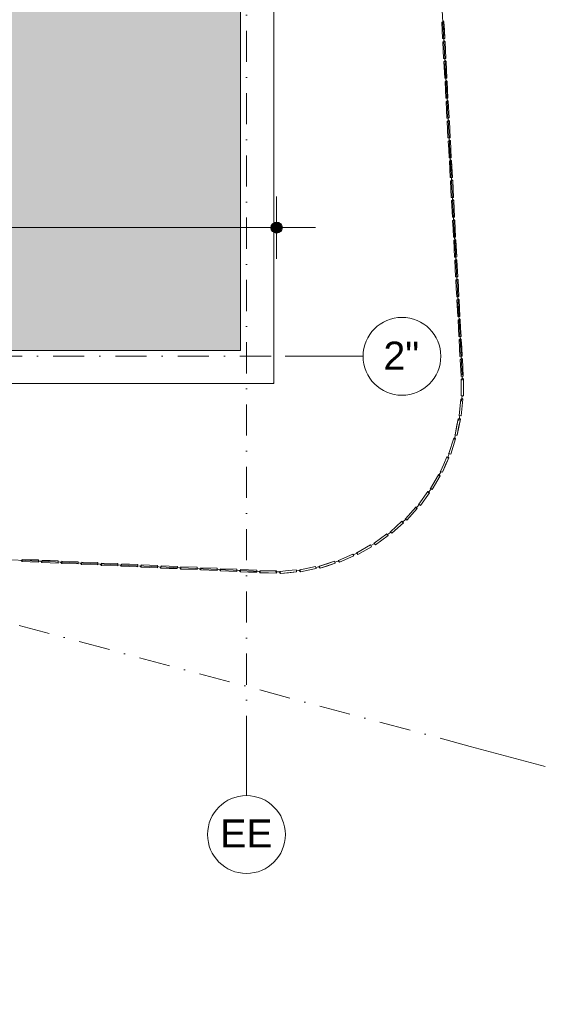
# Model space of a CAD drawing. Header units: millimetres. Extents: x -2530 to 151695, y -8763 to 71774.
# Tile 144 of 217: x 140585 to 147341, y -4538 to 8111. Entities that reach past the tile are written whole.
import ezdxf

# ---------------------------------------------------------------- set-up
doc = ezdxf.new("R2010")
doc.units = ezdxf.units.MM
doc.linetypes.add('RR_Level', pattern=[800, 400, -200, 0, -200])
for name, color, linetype, lineweight in [('A-____-____-DIMS', 211, 'Continuous', 9), ('A-____-____-DIMS-200', 211, 'Continuous', 9), ('A-FLOR-____-OTLN', 192, 'Continuous', 18), ('A-ROOF-____-PATT', 132, 'Continuous', 18), ('A-WALL-____-OTLN', 113, 'Continuous', 18), ('S-GRID-____-IDEN', 1, 'Continuous', 13), ('S-GRID-____-OTLN', 1, 'Continuous', 9)]:
    doc.layers.add(name, color=color, linetype=linetype, lineweight=lineweight)
doc.styles.add('Arial', font='arial.ttf', dxfattribs={"height": 360})
doc.styles.add('Arial_3', font='arial.ttf', dxfattribs={"height": 500})
doc.dimstyles.new('2_5mm_totaalmaatvoering', dxfattribs={"dimscale": 304.8, "dimtxt": 1.673654, "dimasz": 1.83727, "dimexe": 1.312336, "dimexo": 0.0625, "dimgap": 0.164042, "dimtad": 1, "dimdec": 0, "dimlfac": 304.8, "dimzin": 0, "dimdsep": 46, "dimtxsty": 'Arial_3', "dimblk1": 'DOTSMALL', "dimblk2": 'DOTSMALL', "dimsah": 1, "dimcen": 0.09, "dimdle": 1.64042, "dimazin": 0, "dimtfac": 1, "dimtdec": 4, "dimtix": 1, "dimtmove": 0, "dimatfit": 3, "dimfxl": 0.004306, "dimfxlon": 1, "dimtvp": 1, "dimtfill": 1, "dimtolj": 1, "dimtzin": 0, "dimlwd": 13, "dimlwe": 13, "dimarcsym": 2})

# ---------------------------------------------------------------- blocks, each defined once
blk = doc.blocks.new('027_Gilde - ATC_FacadeModel_rvt-1-plot_V1 Copy 1')
at = {"layer": 'A-ROOF-____-PATT', "lineweight": 9}
h = blk.add_hatch(dxfattribs=at)
h.set_pattern_fill('FP_1', color=8, style=0, pattern_type=2)
h.set_pattern_definition([(0, (0, 0), (812.8, 203.2), [67.056, -542.544, 67.056, -542.544, -3251.2]), (0, (0, 0), (812.8, 203.2), [-1219.2, 67.056, -1152.144, 67.056, -542.544, -1422.4]), (0, (0, 0), (812.8, 203.2), [-3048, 67.056, -339.344, 67.056, -948.944]), (120, (304.8, 101.6), (-582.37636, 602.30545), [67.056, -542.544, 67.056, -542.544, -3251.2]), (120, (304.8, 101.6), (-582.37636, 602.30545), [-1219.2, 67.056, -1152.144, 67.056, -542.544, -1422.4]), (120, (304.8, 101.6), (-582.37636, 602.30545), [-3048, 67.056, -339.344, 67.056, -948.944]), (240, (406.4, 508), (-230.42364, -805.50545), [67.056, -542.544, 67.056, -542.544, -3251.2]), (240, (406.4, 508), (-230.42364, -805.50545), [-1219.2, 67.056, -1152.144, 67.056, -542.544, -1422.4]), (240, (406.4, 508), (-230.42364, -805.50545), [-3048, 67.056, -339.344, 67.056, -948.944])])
h.paths.add_polyline_path([(51010, -4538), (65123, -4538), (69734, 12362), (77301, 12362), (109160, 3862), (143425, 3862), (143425, 19116), (143373, 19102), (143380, 19073), (143187, 19022), (143179, 19050), (143091, 19027), (143099, 18998), (142944, 18956), (142936, 18985), (142813, 18952), (142821, 18923), (142666, 18882), (142658, 18911), (142521, 18874), (142528, 18845), (142374, 18804), (142366, 18832), (142215, 18792), (142223, 18763), (142068, 18722), (142060, 18750), (141876, 18701), (141884, 18672), (141768, 18641), (141760, 18670), (141543, 18612), (141551, 18583), (141435, 18552), (141427, 18580), (141193, 18518), (141200, 18489), (141085, 18458), (141077, 18486), (139169, 17975), (139169, 9725), (139163, 9594), (139146, 9464), (139118, 9337), (139079, 9212), (139029, 9091), (138968, 8975), (138898, 8864), (138818, 8761), (138730, 8664), (138633, 8576), (138530, 8496), (138419, 8426), (138303, 8365), (138182, 8315), (138057, 8276), (137930, 8248), (137800, 8231), (137669, 8225), (110234, 8225), (110113, 8231), (109974, 8250), (109856, 8276), (107383, 8937), (106401, 9196), (106267, 9160), (91617, 13084), (77250, 16861), (31941, 16861), (31941, 16959), (31906, 16925), (31876, 16925), (31876, 17126), (31904, 17152), (31904, 17168), (31834, 17102), (31804, 17102), (31804, 17212), (24866, 17212), (24866, -4538), (48119, -4538)])
h.paths.add_polyline_path([(59682, -357), (30491, -357), (30360, -350), (30230, -332), (30102, -302), (29977, -260), (29856, -207), (29741, -143), (29633, -69), (29531, 15), (29438, 108), (29354, 210), (29280, 318), (29216, 433), (29163, 554), (29121, 678), (29091, 807), (29073, 937), (29066, 1068), (29066, 11587), (29073, 11718), (29091, 11849), (29121, 11977), (29163, 12102), (29216, 12222), (29280, 12337), (29354, 12446), (29438, 12547), (29531, 12640), (29633, 12724), (29743, 12799), (29856, 12862), (29977, 12916), (30102, 12957), (30230, 12988), (30360, 13006), (30491, 13012), (63692, 13012), (63823, 13006), (63952, 12988), (64080, 12958), (64204, 12917), (64324, 12864), (64441, 12799), (64547, 12727), (64648, 12644), (64740, 12552), (64825, 12452), (64899, 12344), (64964, 12230), (65017, 12111), (65060, 11987), (65091, 11860), (65110, 11731), (65117, 11600), (65109, 11446), (65095, 11339), (65067, 11212), (62197, 693), (62147, 546), (62103, 445), (62040, 329), (61966, 218), (61882, 116), (61788, 21), (61687, -64), (61578, -140), (61462, -205), (61341, -259), (61215, -301), (61086, -332), (60955, -350), (60822, -357)])
h.paths.add_polyline_path([(106423, 7998), (106123, 8007), (106131, 8306), (106431, 8298), (106427, 8140)])
h.paths.add_polyline_path([(105839, 8061), (105550, 8140), (105628, 8429), (105918, 8350), (105860, 8140)])
h.paths.add_polyline_path([(106724, 8061), (106645, 8350), (106935, 8429), (107014, 8140), (106821, 8087)])
h.paths.add_polyline_path([(107303, 8219), (107224, 8508), (107514, 8587), (107593, 8298)])
h.paths.add_polyline_path([(105260, 8219), (104971, 8298), (105050, 8587), (105339, 8508), (105282, 8298)])
h.paths.add_polyline_path([(104681, 8377), (104392, 8456), (104471, 8745), (104760, 8666), (104703, 8456)])
h.paths.add_polyline_path([(104102, 8535), (103813, 8614), (103892, 8903), (104181, 8824), (104124, 8614)])
h.paths.add_polyline_path([(103524, 8693), (103234, 8772), (103313, 9061), (103603, 8982), (103530, 8715)])
h.paths.add_polyline_path([(102945, 8851), (102655, 8930), (102734, 9219), (103024, 9140), (102959, 8903)])
h.paths.add_polyline_path([(102366, 9009), (102076, 9087), (102155, 9377), (102445, 9298), (102402, 9140)])
h.paths.add_polyline_path([(101787, 9166), (101498, 9245), (101577, 9535), (101866, 9456), (101809, 9245)])
h.paths.add_polyline_path([(101208, 9324), (100919, 9403), (100998, 9693), (101287, 9614), (101244, 9456)])
h.paths.add_polyline_path([(100629, 9482), (100340, 9561), (100419, 9851), (100708, 9772), (100661, 9600)])
h.paths.add_polyline_path([(100051, 9640), (99761, 9719), (99840, 10009), (100130, 9930), (100078, 9742)])
h.paths.add_polyline_path([(99472, 9798), (99182, 9877), (99261, 10167), (99551, 10088), (99475, 9811)])
h.paths.add_polyline_path([(98893, 9956), (98603, 10035), (98682, 10325), (98972, 10246), (98914, 10035)])
h.paths.add_polyline_path([(98314, 10114), (98025, 10193), (98104, 10483), (98393, 10404), (98336, 10193)])
h.paths.add_polyline_path([(97735, 10272), (97446, 10351), (97525, 10640), (97814, 10562), (97750, 10325)])
h.paths.add_polyline_path([(97156, 10430), (96867, 10509), (96946, 10798), (97235, 10719)])
h.paths.add_polyline_path([(96578, 10588), (96288, 10667), (96367, 10956), (96657, 10877), (96621, 10746)])
h.paths.add_polyline_path([(95999, 10746), (95709, 10825), (95788, 11114), (96078, 11035), (96020, 10825)])
h.paths.add_polyline_path([(95420, 10904), (95130, 10983), (95209, 11272), (95499, 11193), (95441, 10983)])
h.paths.add_polyline_path([(94841, 11062), (94552, 11141), (94631, 11430), (94920, 11351), (94863, 11141)])
h.paths.add_polyline_path([(94262, 11220), (93973, 11299), (94052, 11588), (94341, 11509), (94327, 11457)])
h.paths.add_polyline_path([(93683, 11378), (93394, 11457), (93473, 11746), (93762, 11667), (93705, 11457)])
h.paths.add_polyline_path([(93105, 11536), (92815, 11615), (92894, 11904), (93183, 11825), (93126, 11615)])
h.paths.add_polyline_path([(92526, 11694), (92236, 11773), (92315, 12062), (92605, 11983), (92547, 11773)])
h.paths.add_polyline_path([(91947, 11852), (91657, 11931), (91736, 12220), (92026, 12141), (91968, 11931)])
h.paths.add_polyline_path([(91368, 12010), (91079, 12088), (91158, 12378), (91447, 12299), (91390, 12088)])
h.paths.add_polyline_path([(90789, 12167), (90500, 12246), (90579, 12536), (90868, 12457), (90825, 12299)])
h.paths.add_polyline_path([(90210, 12325), (89921, 12404), (90000, 12694), (90289, 12615), (90220, 12362)])
h.paths.add_polyline_path([(89631, 12483), (89342, 12562), (89421, 12852), (89710, 12773), (89675, 12641)])
h.paths.add_polyline_path([(89053, 12641), (88763, 12720), (88842, 13010), (89132, 12931), (89074, 12720)])
h.paths.add_polyline_path([(88474, 12799), (88184, 12878), (88263, 13168), (88553, 13089)])
h.paths.add_polyline_path([(87895, 12957), (87606, 13036), (87685, 13326), (87974, 13247)])
h.paths.add_polyline_path([(87316, 13115), (87027, 13194), (87106, 13484), (87395, 13405), (87340, 13202)])
h.paths.add_polyline_path([(86737, 13273), (86448, 13352), (86527, 13641), (86816, 13563)])
h.paths.add_polyline_path([(86158, 13431), (85869, 13510), (85948, 13799), (86237, 13720)])
h.paths.add_polyline_path([(85580, 13589), (85290, 13668), (85369, 13957), (85659, 13878), (85601, 13668)])
h.paths.add_polyline_path([(85001, 13747), (84711, 13826), (84790, 14115), (85080, 14036), (85022, 13826)])
h.paths.add_polyline_path([(84422, 13905), (84133, 13984), (84212, 14273), (84501, 14194), (84442, 13979)])
h.paths.add_polyline_path([(83843, 14063), (83554, 14142), (83633, 14431), (83922, 14352)])
h.paths.add_polyline_path([(83264, 14221), (82975, 14300), (83054, 14589), (83343, 14510)])
h.paths.add_polyline_path([(82685, 14379), (82396, 14458), (82475, 14747), (82764, 14668)])
h.paths.add_polyline_path([(82107, 14537), (81817, 14616), (81896, 14905), (82186, 14826)])
h.paths.add_polyline_path([(81528, 14695), (81238, 14774), (81317, 15063), (81607, 14984), (81544, 14755)])
h.paths.add_polyline_path([(80949, 14853), (80660, 14932), (80738, 15221), (81028, 15142)])
h.paths.add_polyline_path([(80370, 15010), (80081, 15089), (80160, 15379), (80449, 15300)])
h.paths.add_polyline_path([(79791, 15168), (79502, 15247), (79581, 15537), (79870, 15458)])
h.paths.add_polyline_path([(79212, 15326), (78923, 15405), (79002, 15695), (79291, 15616), (79256, 15484)])
h.paths.add_polyline_path([(78634, 15484), (78344, 15563), (78423, 15853), (78713, 15774), (78647, 15532)])
h.paths.add_polyline_path([(78054, 15641), (77765, 15724), (77846, 16010), (78134, 15932), (78077, 15724)])
h.paths.add_polyline_path([(77572, 15786), (77291, 15786), (77291, 16086), (77572, 16086), (77572, 16010)])
h.paths.add_polyline_path([(53891, 15786), (53891, 16086), (54191, 16086), (54191, 15786), (53901, 15786)])
h.paths.add_polyline_path([(52091, 15786), (52091, 16086), (52391, 16086), (52391, 15786)])
h.paths.add_polyline_path([(53591, 15786), (53291, 15786), (53291, 16086), (53591, 16086)])
h.paths.add_polyline_path([(52991, 15786), (52691, 15786), (52691, 16086), (52991, 16086)])
h.paths.add_polyline_path([(48119, 15786), (47891, 15786), (47891, 16086), (48191, 16086), (48191, 15786)])
h.paths.add_polyline_path([(48491, 15786), (48491, 16086), (48791, 16086), (48791, 15786)])
h.paths.add_polyline_path([(49091, 15786), (49091, 16086), (49391, 16086), (49391, 15786)])
h.paths.add_polyline_path([(49691, 15786), (49691, 16086), (49991, 16086), (49991, 15786)])
h.paths.add_polyline_path([(50291, 15786), (50291, 16086), (50591, 16086), (50591, 15786)])
h.paths.add_polyline_path([(50891, 15786), (50891, 16086), (51191, 16086), (51191, 15786)])
h.paths.add_polyline_path([(51491, 15786), (51491, 16086), (51791, 16086), (51791, 15786)])
h.paths.add_polyline_path([(59591, 15786), (59291, 15786), (59291, 16086), (59591, 16086)])
h.paths.add_polyline_path([(55091, 15786), (55091, 16086), (55391, 16086), (55391, 15786)])
h.paths.add_polyline_path([(58991, 15786), (58691, 15786), (58691, 16086), (58991, 16086)])
h.paths.add_polyline_path([(54491, 15786), (54491, 16086), (54791, 16086), (54791, 15786)])
h.paths.add_polyline_path([(75514, 15786), (75491, 15786), (75491, 16086), (75791, 16086), (75791, 15786)])
h.paths.add_polyline_path([(55691, 15786), (55691, 16086), (55991, 16086), (55991, 15786)])
h.paths.add_polyline_path([(58391, 15786), (58091, 15786), (58091, 16086), (58391, 16086)])
h.paths.add_polyline_path([(56291, 15786), (56291, 16086), (56591, 16086), (56591, 15786)])
h.paths.add_polyline_path([(56891, 15786), (56891, 16086), (57191, 16086), (57191, 15786)])
h.paths.add_polyline_path([(57491, 15786), (57491, 16086), (57791, 16086), (57791, 15786)])
h.paths.add_polyline_path([(44891, 15786), (44891, 16086), (45191, 16086), (45191, 15786)])
h.paths.add_polyline_path([(45491, 15786), (45491, 16086), (45791, 16086), (45791, 15786)])
h.paths.add_polyline_path([(46091, 15786), (46091, 16086), (46391, 16086), (46391, 15786)])
h.paths.add_polyline_path([(43391, 15786), (43091, 15786), (43091, 16086), (43391, 16086)])
h.paths.add_polyline_path([(42791, 15786), (42491, 15786), (42491, 16086), (42791, 16086)])
h.paths.add_polyline_path([(59891, 15786), (59891, 16086), (60191, 16086), (60191, 15786)])
h.paths.add_polyline_path([(44591, 15786), (44291, 15786), (44291, 16086), (44591, 16086)])
h.paths.add_polyline_path([(61091, 15786), (61091, 16086), (61391, 16086), (61391, 15786)])
h.paths.add_polyline_path([(61691, 15786), (61691, 16086), (61991, 16086), (61991, 15786)])
h.paths.add_polyline_path([(62291, 15786), (62291, 16086), (62591, 16086), (62591, 15786), (62573, 15786)])
h.paths.add_polyline_path([(60791, 15786), (60491, 15786), (60491, 16086), (60791, 16086)])
h.paths.add_polyline_path([(43991, 15786), (43691, 15786), (43691, 16086), (43991, 16086)])
h.paths.add_polyline_path([(76091, 15786), (76091, 16086), (76391, 16086), (76391, 15786)])
h.paths.add_polyline_path([(47591, 15786), (47291, 15786), (47291, 16086), (47591, 16086)])
h.paths.add_polyline_path([(46991, 15786), (46691, 15786), (46691, 16086), (46991, 16086)])
h.paths.add_polyline_path([(76691, 15786), (76691, 16086), (76991, 16086), (76991, 15786)])
h.paths.add_polyline_path([(73691, 15786), (73691, 16086), (73991, 16086), (73991, 15786), (73698, 15786)])
h.paths.add_polyline_path([(74291, 15786), (74291, 16086), (74591, 16086), (74591, 15786)])
h.paths.add_polyline_path([(74891, 15786), (74891, 16086), (75191, 16086), (75191, 15786)])
h.paths.add_polyline_path([(71291, 15786), (71291, 16086), (71591, 16086), (71591, 15786)])
h.paths.add_polyline_path([(71891, 15786), (71891, 16086), (72191, 16086), (72191, 15786)])
h.paths.add_polyline_path([(72491, 15786), (72491, 16086), (72791, 16086), (72791, 15786)])
h.paths.add_polyline_path([(73091, 15786), (73091, 16086), (73391, 16086), (73391, 15786)])
h.paths.add_polyline_path([(63491, 15786), (63491, 16086), (63791, 16086), (63791, 15786)])
h.paths.add_polyline_path([(65891, 15786), (65891, 16086), (66191, 16086), (66191, 15786)])
h.paths.add_polyline_path([(40991, 15786), (40691, 15786), (40691, 16086), (40991, 16086), (40991, 15804)])
h.paths.add_polyline_path([(65591, 15786), (65291, 15786), (65291, 16086), (65591, 16086)])
h.paths.add_polyline_path([(70991, 15786), (70691, 15786), (70691, 16086), (70991, 16086)])
h.paths.add_polyline_path([(36791, 15786), (36491, 15786), (36491, 16086), (36791, 16086)])
h.paths.add_polyline_path([(40391, 15786), (40091, 15786), (40091, 16086), (40391, 16086), (40391, 15837)])
h.paths.add_polyline_path([(39791, 15786), (39491, 15786), (39491, 16086), (39791, 16086), (39791, 15909)])
h.paths.add_polyline_path([(39191, 15786), (38891, 15786), (38891, 16086), (39191, 16086), (39191, 15982)])
h.paths.add_polyline_path([(38591, 15786), (38291, 15786), (38291, 16086), (38591, 16086), (38591, 16055)])
h.paths.add_polyline_path([(37991, 15786), (37691, 15786), (37691, 16086), (37991, 16086)])
h.paths.add_polyline_path([(37391, 15786), (37091, 15786), (37091, 16086), (37391, 16086)])
h.paths.add_polyline_path([(42191, 15786), (41891, 15786), (41891, 16086), (42191, 16086)])
h.paths.add_polyline_path([(41591, 15786), (41291, 15786), (41291, 16086), (41591, 16086)])
h.paths.add_polyline_path([(70391, 15786), (70091, 15786), (70091, 16086), (70391, 16086)])
h.paths.add_polyline_path([(69791, 15786), (69491, 15786), (69491, 16086), (69791, 16086)])
h.paths.add_polyline_path([(69191, 15786), (68891, 15786), (68891, 16086), (69191, 16086)])
h.paths.add_polyline_path([(68591, 15786), (68291, 15786), (68291, 16086), (68591, 16086)])
h.paths.add_polyline_path([(67991, 15786), (67691, 15786), (67691, 16086), (67991, 16086)])
h.paths.add_polyline_path([(62891, 15786), (62891, 16086), (63191, 16086), (63191, 15786)])
h.paths.add_polyline_path([(64091, 15786), (64091, 16086), (64391, 16086), (64391, 15786)])
h.paths.add_polyline_path([(64691, 15786), (64691, 16086), (64991, 16086), (64991, 15786)])
h.paths.add_polyline_path([(67391, 15786), (67091, 15786), (67091, 16086), (67391, 16086)])
h.paths.add_polyline_path([(66791, 15786), (66491, 15786), (66491, 16086), (66791, 16086)])
h.paths.add_polyline_path([(36191, 15786), (35891, 15786), (35891, 16086), (36191, 16086)])
h.paths.add_polyline_path([(34091, 15786), (34091, 16086), (34391, 16086), (34391, 15786)])
h.paths.add_polyline_path([(35591, 15786), (35291, 15786), (35291, 16086), (35591, 16086)])
h.paths.add_polyline_path([(33191, 15786), (32891, 15786), (32891, 16086), (33191, 16086)])
h.paths.add_polyline_path([(32591, 15786), (32291, 15786), (32291, 16086), (32591, 16086)])
h.paths.add_polyline_path([(34991, 15786), (34691, 15786), (34691, 16086), (34991, 16086)])
h.paths.add_polyline_path([(33491, 15786), (33491, 16086), (33791, 16086), (33791, 15786)])
h.paths.add_polyline_path([(39191, 16386), (38891, 16386), (38891, 16686), (39191, 16686)])
h.paths.add_polyline_path([(139429, 16982), (139351, 17271), (139640, 17350), (139719, 17061)])
h.paths.add_polyline_path([(140008, 17140), (139929, 17429), (140219, 17508), (140298, 17219), (140219, 17197)])
h.paths.add_polyline_path([(140587, 17298), (140508, 17587), (140798, 17666), (140877, 17377), (140629, 17309)])
h.paths.add_polyline_path([(141166, 17456), (141087, 17745), (141376, 17824), (141455, 17535), (141376, 17513)])
h.paths.add_polyline_path([(141745, 17614), (141666, 17903), (141955, 17982), (142034, 17693), (141955, 17671)])
h.paths.add_polyline_path([(142324, 17770), (142245, 18061), (142533, 18140), (142614, 17854), (142372, 17784)])
h.paths.add_polyline_path([(142903, 17928), (142824, 18219), (143112, 18298), (143193, 18012)])
at = {"layer": 'A-FLOR-____-OTLN', "color": 210}
for p, q in [((143850, 19199), (143850, 3447)), ((146216, 4552), (145953, 9357)), ((146271, 3547), (146216, 4552)), ((109104, 3437), (143840, 3437)), ((143841, 3437), (143840, 3437)), ((143841, 3437), (143842, 3437)), ((143843, 3437), (143842, 3437)), ((143844, 3437), (143843, 3437)), ((143844, 3437), (143845, 3438)), ((143846, 3439), (143845, 3438)), ((143845, 3438), (143845, 3438)), ((143847, 3440), (143846, 3439)), ((143848, 3440), (143847, 3440)), ((143849, 3442), (143848, 3441)), ((143848, 3440), (143848, 3441)), ((143850, 3444), (143849, 3443)), ((143849, 3442), (143849, 3443)), ((143850, 3447), (143850, 3446)), ((143850, 3445), (143850, 3446)), ((143850, 3445), (143850, 3444)), ((146272, 3532), (146272, 3479)), ((146263, 3212), (146270, 3277)), ((146242, 3024), (146229, 2964)), ((146168, 2718), (146187, 2777)), ((146107, 2536), (146082, 2479)), ((146001, 2305), (145970, 2250)), ((145833, 2033), (145872, 2086)), ((145675, 1832), (145719, 1882)), ((145499, 1652), (145546, 1695)), ((145354, 1528), (145310, 1495)), ((145145, 1382), (145098, 1354)), ((139039, 1239), (140825, 1155)), ((140825, 1155), (140871, 1153)), ((140871, 1153), (141846, 1108)), ((144636, 1143), (144685, 1159)), ((144872, 1236), (144921, 1258)), ((141846, 1108), (141892, 1105)), ((141892, 1105), (143422, 1034)), ((143422, 1034), (143677, 1022)), ((143933, 1019), (143874, 1018)), ((144141, 1033), (144188, 1038)), ((144391, 1075), (144440, 1085))]:
    blk.add_line(p, q, dxfattribs=at)
at = {"layer": 'A-WALL-____-OTLN', "color": 210}
for p, q in [((143425, 3862), (143425, 19115)), ((143850, 19199), (143850, 3862)), ((146038, 8083), (146022, 8099)), ((146038, 8083), (146022, 8099)), ((146010, 8081), (146024, 8082)), ((146010, 8081), (146023, 8082)), ((146010, 8081), (146020, 7868)), ((146010, 8081), (146020, 7868)), ((146023, 8082), (146038, 8083)), ((146038, 8083), (146024, 8082)), ((146048, 7869), (146038, 8083)), ((146038, 8083), (146043, 7976)), ((146048, 7869), (146043, 7976)), ((146048, 7869), (146020, 7868)), ((146020, 7868), (146034, 7868)), ((146035, 7869), (146048, 7869)), ((146052, 7828), (146036, 7844)), ((146052, 7828), (146036, 7844)), ((146037, 7827), (146024, 7826)), ((146024, 7826), (146037, 7827)), ((146024, 7826), (146029, 7720)), ((146024, 7826), (146034, 7613)), ((146034, 7613), (146029, 7720)), ((146052, 7828), (146037, 7827)), ((146037, 7827), (146052, 7828)), ((146062, 7614), (146052, 7828)), ((146052, 7828), (146057, 7721)), ((146062, 7614), (146057, 7721)), ((146049, 7613), (146034, 7613)), ((146034, 7613), (146049, 7613)), ((146062, 7614), (146049, 7613)), ((146049, 7613), (146062, 7614)), ((146038, 7572), (146043, 7465)), ((146038, 7572), (146052, 7572)), ((146038, 7572), (146048, 7358)), ((146038, 7572), (146052, 7572)), ((146048, 7358), (146043, 7465)), ((146066, 7573), (146050, 7589)), ((146066, 7573), (146050, 7589)), ((146066, 7573), (146052, 7572)), ((146052, 7572), (146066, 7573)), ((146076, 7359), (146066, 7573)), ((146066, 7573), (146071, 7466)), ((146076, 7359), (146071, 7466)), ((146048, 7358), (146062, 7358)), ((146048, 7358), (146062, 7358)), ((146076, 7359), (146063, 7358)), ((146063, 7358), (146076, 7359)), ((146052, 7317), (146057, 7210)), ((146052, 7317), (146066, 7317)), ((146052, 7317), (146066, 7317)), ((146052, 7317), (146057, 7210)), ((146080, 7318), (146064, 7334)), ((146080, 7318), (146064, 7334)), ((146080, 7318), (146066, 7317)), ((146066, 7317), (146080, 7318)), ((146080, 7318), (146085, 7211)), ((146080, 7318), (146085, 7211)), ((146090, 7104), (146085, 7211)), ((146090, 7104), (146085, 7211)), ((146062, 7102), (146057, 7210)), ((146057, 7210), (146062, 7102)), ((146062, 7102), (146076, 7103)), ((146062, 7102), (146076, 7103)), ((146090, 7104), (146077, 7103)), ((146077, 7103), (146090, 7104)), ((146066, 7062), (146076, 6847)), ((146079, 7062), (146066, 7062)), ((146066, 7062), (146076, 6847)), ((146066, 7062), (146080, 7062)), ((146094, 7063), (146078, 7079)), ((146094, 7063), (146078, 7079)), ((146094, 7063), (146079, 7062)), ((146080, 7062), (146094, 7063)), ((146104, 6849), (146094, 7063)), ((146094, 7063), (146104, 6849)), ((146076, 6847), (146090, 6848)), ((146076, 6847), (146090, 6848)), ((146104, 6849), (146091, 6848)), ((146091, 6848), (146104, 6849)), ((146080, 6807), (146085, 6699)), ((146093, 6807), (146080, 6807)), ((146080, 6807), (146093, 6807)), ((146080, 6807), (146090, 6592)), ((146108, 6808), (146092, 6824)), ((146108, 6808), (146092, 6824)), ((146108, 6808), (146093, 6807)), ((146093, 6807), (146108, 6808)), ((146118, 6594), (146108, 6808)), ((146108, 6808), (146113, 6701)), ((146090, 6592), (146085, 6699)), ((146105, 6593), (146090, 6592)), ((146090, 6592), (146105, 6593)), ((146118, 6594), (146105, 6593)), ((146105, 6593), (146118, 6594)), ((146118, 6594), (146113, 6701)), ((146094, 6552), (146099, 6444)), ((146107, 6552), (146094, 6552)), ((146094, 6552), (146107, 6552)), ((146094, 6552), (146099, 6444)), ((146122, 6553), (146106, 6569)), ((146122, 6553), (146106, 6569)), ((146122, 6553), (146107, 6552)), ((146107, 6552), (146122, 6553)), ((146122, 6553), (146127, 6446)), ((146122, 6553), (146127, 6446)), ((146104, 6337), (146099, 6444)), ((146099, 6444), (146104, 6337)), ((146119, 6338), (146104, 6337)), ((146104, 6337), (146119, 6338)), ((146132, 6338), (146119, 6338)), ((146119, 6338), (146132, 6338)), ((146132, 6338), (146127, 6446)), ((146132, 6338), (146127, 6446)), ((146108, 6297), (146113, 6189)), ((146108, 6297), (146122, 6297)), ((146108, 6297), (146118, 6082)), ((146108, 6297), (146122, 6297)), ((146136, 6298), (146120, 6314)), ((146136, 6298), (146120, 6314)), ((146136, 6298), (146122, 6297)), ((146122, 6297), (146136, 6298)), ((146146, 6083), (146136, 6298)), ((146136, 6298), (146141, 6191)), ((146118, 6082), (146113, 6189)), ((146118, 6082), (146132, 6083)), ((146118, 6082), (146132, 6083)), ((146146, 6083), (146133, 6083)), ((146133, 6083), (146146, 6083)), ((146146, 6083), (146141, 6191)), ((146121, 6042), (146127, 5934)), ((146135, 6042), (146121, 6042)), ((146121, 6042), (146135, 6042)), ((146121, 6042), (146132, 5827)), ((146150, 6043), (146134, 6059)), ((146150, 6043), (146134, 6059)), ((146150, 6043), (146135, 6042)), ((146135, 6042), (146150, 6043)), ((146160, 5828), (146150, 6043)), ((146150, 6043), (146155, 5936)), ((146132, 5827), (146127, 5934)), ((146147, 5828), (146132, 5827)), ((146132, 5827), (146147, 5828)), ((146160, 5828), (146147, 5828)), ((146147, 5828), (146160, 5828)), ((146160, 5828), (146155, 5936)), ((146135, 5787), (146146, 5572)), ((146135, 5787), (146149, 5787)), ((146135, 5787), (146149, 5787)), ((146135, 5787), (146146, 5572)), ((146164, 5788), (146148, 5804)), ((146164, 5788), (146148, 5804)), ((146164, 5788), (146149, 5787)), ((146149, 5787), (146164, 5788)), ((146174, 5573), (146164, 5788)), ((146164, 5788), (146174, 5573)), ((146161, 5573), (146146, 5572)), ((146146, 5572), (146161, 5573)), ((146174, 5573), (146161, 5573)), ((146161, 5573), (146174, 5573)), ((146149, 5532), (146155, 5424)), ((146163, 5532), (146149, 5532)), ((146149, 5532), (146163, 5532)), ((146149, 5532), (146155, 5424)), ((146178, 5533), (146162, 5549)), ((146178, 5533), (146162, 5549)), ((146178, 5533), (146163, 5532)), ((146163, 5532), (146178, 5533)), ((146178, 5533), (146183, 5425)), ((146178, 5533), (146183, 5425)), ((146160, 5317), (146155, 5424)), ((146155, 5424), (146160, 5317)), ((146175, 5317), (146160, 5317)), ((146160, 5317), (146175, 5317)), ((146188, 5318), (146175, 5317)), ((146175, 5317), (146188, 5318)), ((146188, 5318), (146183, 5425)), ((146188, 5318), (146183, 5425)), ((146163, 5277), (146169, 5169)), ((146177, 5277), (146163, 5277)), ((146163, 5277), (146177, 5277)), ((146163, 5277), (146174, 5062)), ((146191, 5278), (146176, 5294)), ((146191, 5278), (146176, 5294)), ((146191, 5278), (146177, 5277)), ((146177, 5277), (146191, 5278)), ((146202, 5063), (146191, 5278)), ((146191, 5278), (146197, 5170)), ((146174, 5062), (146169, 5169)), ((146188, 5062), (146174, 5062)), ((146174, 5062), (146188, 5062)), ((146202, 5063), (146188, 5062)), ((146188, 5062), (146202, 5063)), ((146202, 5063), (146197, 5170)), ((146177, 5022), (146188, 4806)), ((146177, 5022), (146191, 5022)), ((146177, 5022), (146191, 5022)), ((146177, 5022), (146188, 4806)), ((146205, 5023), (146190, 5039)), ((146205, 5023), (146190, 5039)), ((146205, 5023), (146191, 5022)), ((146191, 5022), (146205, 5023)), ((146216, 4808), (146205, 5023)), ((146205, 5023), (146216, 4808)), ((146202, 4807), (146188, 4806)), ((146188, 4806), (146202, 4807)), ((146216, 4808), (146202, 4807)), ((146202, 4807), (146216, 4808)), ((146191, 4767), (146197, 4659)), ((146191, 4767), (146205, 4767)), ((146191, 4767), (146205, 4767)), ((146191, 4767), (146197, 4659)), ((146219, 4768), (146204, 4784)), ((146219, 4768), (146204, 4784)), ((146219, 4768), (146205, 4767)), ((146205, 4767), (146219, 4768)), ((146219, 4768), (146225, 4660)), ((146219, 4768), (146225, 4660)), ((146202, 4551), (146197, 4659)), ((146197, 4659), (146202, 4551)), ((146230, 4553), (146225, 4660)), ((146230, 4553), (146225, 4660)), ((146202, 4551), (146216, 4552)), ((146202, 4551), (146216, 4552)), ((146205, 4512), (146210, 4404)), ((146205, 4512), (146219, 4512)), ((146205, 4512), (146219, 4512)), ((146205, 4512), (146216, 4296)), ((146230, 4553), (146216, 4552)), ((146216, 4552), (146230, 4553)), ((146233, 4513), (146218, 4529)), ((146233, 4513), (146218, 4529)), ((146233, 4513), (146219, 4512)), ((146219, 4512), (146233, 4513)), ((146244, 4298), (146233, 4513)), ((146233, 4513), (146239, 4405)), ((146216, 4296), (146210, 4404)), ((146244, 4298), (146239, 4405)), ((146244, 4298), (146216, 4296)), ((146216, 4296), (146230, 4297)), ((146219, 4257), (146224, 4149)), ((146233, 4257), (146219, 4257)), ((146219, 4257), (146233, 4257)), ((146219, 4257), (146224, 4149)), ((146230, 4297), (146244, 4298)), ((146247, 4258), (146232, 4274)), ((146247, 4258), (146232, 4274)), ((146247, 4258), (146233, 4257)), ((146233, 4257), (146247, 4258)), ((146247, 4258), (146252, 4150)), ((146247, 4258), (146252, 4150)), ((146230, 4041), (146224, 4149)), ((146224, 4149), (146230, 4041)), ((146258, 4042), (146252, 4150)), ((146258, 4042), (146252, 4150)), ((146244, 4042), (146230, 4041)), ((146230, 4041), (146244, 4042)), ((146233, 4002), (146238, 3894)), ((146247, 4002), (146233, 4002)), ((146233, 4002), (146247, 4002)), ((146233, 4002), (146244, 3786)), ((146258, 4042), (146244, 4042)), ((146244, 4042), (146258, 4042)), ((146261, 4003), (146246, 4019)), ((146261, 4003), (146246, 4019)), ((146261, 4003), (146247, 4002)), ((146247, 4002), (146261, 4003)), ((146272, 3787), (146261, 4003)), ((146261, 4003), (146266, 3895)), ((109160, 3862), (143425, 3862)), ((143850, 3437), (143850, 3862)), ((146244, 3786), (146238, 3894)), ((146272, 3787), (146266, 3895)), ((146272, 3787), (146244, 3786)), ((146244, 3786), (146272, 3787)), ((146247, 3747), (146275, 3748)), ((146247, 3747), (146258, 3531)), ((146247, 3747), (146261, 3747)), ((146247, 3747), (146258, 3531)), ((146275, 3748), (146259, 3765)), ((146275, 3748), (146259, 3765)), ((146275, 3748), (146261, 3747)), ((146286, 3532), (146275, 3748)), ((146275, 3748), (146286, 3532)), ((143850, 3437), (109104, 3437)), ((146255, 3533), (146258, 3531)), ((146258, 3531), (146255, 3533)), ((146286, 3532), (146258, 3531)), ((146258, 3531), (146272, 3532)), ((146261, 3492), (146261, 3277)), ((146261, 3492), (146271, 3492)), ((146261, 3492), (146271, 3492)), ((146261, 3492), (146261, 3277)), ((146272, 3532), (146286, 3532)), ((146288, 3492), (146272, 3509)), ((146288, 3492), (146272, 3509)), ((146272, 3492), (146274, 3492)), ((146272, 3492), (146288, 3492)), ((146288, 3492), (146274, 3492)), ((146289, 3277), (146288, 3492)), ((146288, 3492), (146289, 3277)), ((146255, 3237), (146234, 3025)), ((146255, 3237), (146234, 3025)), ((146265, 3236), (146255, 3237)), ((146255, 3237), (146265, 3236)), ((146259, 3279), (146261, 3277)), ((146261, 3277), (146259, 3279)), ((146289, 3277), (146261, 3277)), ((146261, 3277), (146289, 3277)), ((146261, 3022), (146282, 3234)), ((146282, 3234), (146261, 3022)), ((146282, 3234), (146266, 3236)), ((146266, 3236), (146282, 3234)), ((146282, 3234), (146267, 3250)), ((146282, 3234), (146267, 3250)), ((146222, 2984), (146180, 2778)), ((146222, 2984), (146201, 2881)), ((146206, 2773), (146249, 2978)), ((146222, 2984), (146232, 2981)), ((146222, 2984), (146232, 2981)), ((146249, 2978), (146227, 2875)), ((146231, 3028), (146234, 3025)), ((146234, 3025), (146231, 3028)), ((146233, 2981), (146235, 2981)), ((146233, 2981), (146235, 2981)), ((146261, 3022), (146234, 3025)), ((146234, 3025), (146261, 3022)), ((146249, 2978), (146235, 2992)), ((146249, 2978), (146235, 2992)), ((146249, 2978), (146235, 2981)), ((146235, 2981), (146249, 2978)), ((146180, 2778), (146201, 2881)), ((146206, 2773), (146227, 2875)), ((146163, 2735), (146100, 2538)), ((146163, 2735), (146100, 2538)), ((146125, 2530), (146188, 2727)), ((146188, 2727), (146125, 2530)), ((146163, 2735), (146172, 2732)), ((146163, 2735), (146172, 2732)), ((146173, 2732), (146175, 2731)), ((146173, 2732), (146175, 2731)), ((146188, 2727), (146175, 2731)), ((146175, 2731), (146188, 2727)), ((146188, 2727), (146176, 2740)), ((146188, 2727), (146176, 2740)), ((146177, 2782), (146180, 2778)), ((146180, 2778), (146177, 2782)), ((146180, 2778), (146193, 2775)), ((146180, 2778), (146193, 2775)), ((146206, 2773), (146193, 2775)), ((146193, 2775), (146206, 2773)), ((146096, 2542), (146100, 2538)), ((146100, 2538), (146096, 2542)), ((146100, 2538), (146112, 2534)), ((146100, 2538), (146112, 2534)), ((146125, 2530), (146112, 2534)), ((146112, 2534), (146125, 2530)), ((146101, 2484), (146019, 2297)), ((146077, 2495), (146036, 2401)), ((146077, 2495), (146036, 2401)), ((146101, 2484), (146060, 2391)), ((146086, 2491), (146077, 2495)), ((146077, 2495), (146086, 2491)), ((146101, 2484), (146087, 2491)), ((146087, 2491), (146101, 2484)), ((146101, 2484), (146089, 2497)), ((146101, 2484), (146089, 2497)), ((145991, 2311), (145995, 2308)), ((145995, 2308), (145991, 2311)), ((145995, 2308), (146036, 2401)), ((146036, 2401), (145995, 2308)), ((146019, 2297), (145995, 2308)), ((145995, 2308), (146019, 2297)), ((146019, 2297), (146060, 2391)), ((145966, 2266), (145866, 2089)), ((145966, 2266), (145866, 2089)), ((145888, 2076), (145989, 2252)), ((145989, 2252), (145888, 2076)), ((145966, 2266), (145964, 2268)), ((145964, 2268), (145966, 2266)), ((145966, 2266), (145975, 2260)), ((145966, 2266), (145975, 2260)), ((145989, 2252), (145978, 2265)), ((145989, 2252), (145978, 2265)), ((145989, 2252), (145978, 2259)), ((145978, 2259), (145989, 2252)), ((145832, 2049), (145714, 1886)), ((145832, 2049), (145714, 1886)), ((145735, 1871), (145853, 2034)), ((145853, 2034), (145735, 1871)), ((145832, 2049), (145830, 2052)), ((145830, 2052), (145832, 2049)), ((145840, 2043), (145832, 2049)), ((145832, 2049), (145840, 2043)), ((145853, 2034), (145841, 2043)), ((145841, 2043), (145853, 2034)), ((145853, 2034), (145842, 2046)), ((145853, 2034), (145842, 2046)), ((145862, 2093), (145866, 2089)), ((145866, 2089), (145862, 2093)), ((145866, 2089), (145877, 2083)), ((145866, 2089), (145888, 2076)), ((145888, 2076), (145877, 2083)), ((145675, 1849), (145542, 1700)), ((145675, 1849), (145542, 1700)), ((145561, 1682), (145695, 1831)), ((145695, 1831), (145561, 1682)), ((145675, 1849), (145673, 1852)), ((145673, 1852), (145675, 1849)), ((145675, 1849), (145685, 1840)), ((145675, 1849), (145683, 1842)), ((145683, 1842), (145695, 1831)), ((145695, 1831), (145684, 1843)), ((145695, 1831), (145684, 1843)), ((145695, 1831), (145685, 1840)), ((145711, 1890), (145714, 1886)), ((145714, 1886), (145711, 1890)), ((145735, 1871), (145714, 1886)), ((145714, 1886), (145725, 1878)), ((145725, 1878), (145735, 1871)), ((145498, 1667), (145350, 1532)), ((145498, 1667), (145350, 1532)), ((145368, 1513), (145516, 1647)), ((145516, 1647), (145368, 1513)), ((145498, 1667), (145496, 1669)), ((145496, 1669), (145498, 1667)), ((145506, 1659), (145498, 1667)), ((145498, 1667), (145506, 1659)), ((145516, 1647), (145506, 1659)), ((145516, 1647), (145506, 1659)), ((145516, 1647), (145506, 1658)), ((145506, 1658), (145516, 1647)), ((145538, 1703), (145542, 1700)), ((145542, 1700), (145538, 1703)), ((145561, 1682), (145542, 1700)), ((145542, 1700), (145561, 1682)), ((145347, 1536), (145350, 1532)), ((145350, 1532), (145347, 1536)), ((145368, 1513), (145350, 1532)), ((145350, 1532), (145359, 1523)), ((145359, 1523), (145368, 1513)), ((145303, 1504), (145142, 1386)), ((145142, 1386), (145223, 1445)), ((145157, 1365), (145319, 1483)), ((145157, 1365), (145238, 1424)), ((145303, 1504), (145223, 1445)), ((145319, 1483), (145238, 1424)), ((145303, 1504), (145301, 1507)), ((145301, 1507), (145303, 1504)), ((145310, 1495), (145303, 1504)), ((145303, 1504), (145310, 1495)), ((145319, 1483), (145310, 1495)), ((145310, 1495), (145319, 1483)), ((144916, 1267), (144919, 1263)), ((144919, 1263), (144916, 1267)), ((145092, 1363), (144919, 1263)), ((145092, 1363), (144919, 1263)), ((144932, 1240), (145106, 1340)), ((145106, 1340), (144932, 1240)), ((145092, 1363), (145090, 1366)), ((145090, 1366), (145092, 1363)), ((145106, 1340), (145092, 1363)), ((145092, 1363), (145106, 1340)), ((145139, 1390), (145142, 1386)), ((145142, 1386), (145139, 1390)), ((145157, 1365), (145142, 1386)), ((145142, 1386), (145157, 1365)), ((145143, 1381), (145157, 1365)), ((145143, 1381), (145157, 1365)), ((140600, 1166), (140616, 1149)), ((140600, 1166), (140616, 1149)), ((140617, 1177), (140616, 1163)), ((140617, 1177), (140616, 1163)), ((140616, 1149), (140616, 1163)), ((140616, 1163), (140616, 1149)), ((140616, 1149), (140825, 1143)), ((140616, 1149), (140720, 1146)), ((140617, 1177), (140721, 1174)), ((140826, 1172), (140617, 1177)), ((140825, 1143), (140720, 1146)), ((140826, 1172), (140721, 1174)), ((140826, 1172), (140825, 1157)), ((140826, 1172), (140825, 1157)), ((140825, 1143), (140825, 1155)), ((140825, 1155), (140825, 1143)), ((140855, 1154), (140871, 1137)), ((140855, 1154), (140871, 1137)), ((140872, 1165), (140871, 1151)), ((140872, 1165), (140871, 1137)), ((140871, 1137), (140871, 1151)), ((140872, 1165), (140976, 1162)), ((141081, 1160), (140872, 1165)), ((141081, 1160), (140976, 1162)), ((141081, 1160), (141080, 1145)), ((141081, 1160), (141080, 1145)), ((141080, 1131), (141080, 1143)), ((141080, 1143), (141080, 1131)), ((141126, 1125), (141110, 1142)), ((141110, 1142), (141126, 1125)), ((141127, 1153), (141126, 1139)), ((141127, 1153), (141126, 1139)), ((141126, 1125), (141126, 1139)), ((141126, 1139), (141126, 1125)), ((141336, 1148), (141127, 1153)), ((141336, 1148), (141127, 1153)), ((141336, 1148), (141336, 1133)), ((141336, 1148), (141336, 1133)), ((141591, 1136), (141382, 1141)), ((141591, 1136), (141382, 1141)), ((141382, 1129), (141382, 1141)), ((141382, 1141), (141382, 1129)), ((144633, 1153), (144439, 1091)), ((144633, 1153), (144536, 1122)), ((144641, 1127), (144633, 1153)), ((144633, 1153), (144641, 1127)), ((144680, 1157), (144694, 1140)), ((144680, 1157), (144694, 1140)), ((144681, 1168), (144684, 1164)), ((144684, 1164), (144681, 1168)), ((144868, 1246), (144684, 1164)), ((144868, 1246), (144684, 1164)), ((144694, 1140), (144684, 1164)), ((144684, 1164), (144694, 1140)), ((144694, 1140), (144879, 1222)), ((144879, 1222), (144694, 1140)), ((144879, 1222), (144868, 1246)), ((144868, 1246), (144879, 1222)), ((144918, 1256), (144932, 1240)), ((144918, 1256), (144932, 1240)), ((144932, 1240), (144919, 1263)), ((144919, 1263), (144932, 1240)), ((140871, 1137), (141080, 1131)), ((140871, 1137), (140976, 1134)), ((141080, 1131), (140976, 1134)), ((141126, 1125), (141335, 1119)), ((141335, 1119), (141126, 1125)), ((141335, 1119), (141336, 1131)), ((141336, 1131), (141335, 1119)), ((141366, 1130), (141381, 1113)), ((141366, 1130), (141381, 1113)), ((141381, 1113), (141382, 1129)), ((141382, 1129), (141381, 1113)), ((141381, 1113), (141591, 1107)), ((141591, 1107), (141381, 1113)), ((141591, 1119), (141591, 1136)), ((141591, 1136), (141591, 1119)), ((141591, 1107), (141591, 1119)), ((141591, 1119), (141591, 1107)), ((141621, 1118), (141636, 1101)), ((141621, 1118), (141636, 1101)), ((141636, 1101), (141637, 1115)), ((141637, 1115), (141636, 1101)), ((141636, 1101), (141846, 1095)), ((141846, 1095), (141636, 1101)), ((141846, 1124), (141637, 1130)), ((141846, 1124), (141637, 1130)), ((141637, 1130), (141637, 1115)), ((141637, 1130), (141637, 1115)), ((141846, 1124), (141846, 1110)), ((141846, 1124), (141846, 1110)), ((141846, 1095), (141846, 1108)), ((141846, 1108), (141846, 1095)), ((141891, 1089), (141876, 1106)), ((141876, 1106), (141891, 1089)), ((141891, 1089), (141892, 1118)), ((141892, 1118), (141891, 1089)), ((141891, 1089), (142101, 1083)), ((141891, 1089), (141996, 1086)), ((141892, 1118), (141997, 1115)), ((142102, 1112), (141892, 1118)), ((142101, 1083), (141996, 1086)), ((142102, 1112), (141997, 1115)), ((142101, 1096), (142102, 1112)), ((142102, 1112), (142101, 1096)), ((142101, 1083), (142101, 1096)), ((142101, 1096), (142101, 1083)), ((142131, 1094), (142146, 1077)), ((142131, 1094), (142146, 1077)), ((142146, 1077), (142147, 1106)), ((142147, 1106), (142146, 1077)), ((142146, 1077), (142356, 1071)), ((142146, 1077), (142251, 1074)), ((142147, 1106), (142252, 1103)), ((142357, 1100), (142147, 1106)), ((142356, 1071), (142251, 1074)), ((142357, 1100), (142252, 1103)), ((142356, 1084), (142357, 1100)), ((142357, 1100), (142356, 1084)), ((142356, 1071), (142356, 1084)), ((142356, 1084), (142356, 1071)), ((142386, 1082), (142401, 1065)), ((142386, 1082), (142401, 1065)), ((142401, 1065), (142402, 1082)), ((142402, 1082), (142401, 1065)), ((142401, 1065), (142506, 1062)), ((142401, 1065), (142506, 1062)), ((142402, 1094), (142507, 1091)), ((142402, 1082), (142402, 1094)), ((142507, 1091), (142402, 1094)), ((142402, 1094), (142402, 1082)), ((142611, 1060), (142506, 1062)), ((142611, 1060), (142506, 1062)), ((142612, 1088), (142507, 1091)), ((142612, 1088), (142507, 1091)), ((142611, 1060), (142612, 1088)), ((142612, 1088), (142611, 1060)), ((142657, 1054), (142642, 1070)), ((142642, 1070), (142657, 1054)), ((142867, 1076), (142657, 1082)), ((142867, 1076), (142657, 1082)), ((142657, 1070), (142657, 1082)), ((142657, 1082), (142657, 1070)), ((142657, 1054), (142657, 1070)), ((142657, 1070), (142657, 1054)), ((142657, 1054), (142867, 1048)), ((142867, 1048), (142657, 1054)), ((142867, 1060), (142867, 1076)), ((142867, 1076), (142867, 1060)), ((142867, 1048), (142867, 1060)), ((142867, 1060), (142867, 1048)), ((142898, 1057), (142912, 1042)), ((142898, 1057), (142912, 1042)), ((143123, 1064), (142912, 1070)), ((143123, 1064), (142912, 1070)), ((142912, 1042), (142912, 1070)), ((142912, 1070), (142912, 1042)), ((142912, 1042), (143122, 1036)), ((143122, 1036), (142912, 1042)), ((143122, 1048), (143123, 1064)), ((143123, 1064), (143122, 1048)), ((143122, 1036), (143122, 1048)), ((143122, 1048), (143122, 1036)), ((143167, 1030), (143152, 1046)), ((143152, 1046), (143167, 1030)), ((143378, 1052), (143167, 1058)), ((143378, 1052), (143167, 1058)), ((143167, 1058), (143167, 1044)), ((143167, 1058), (143167, 1044)), ((143167, 1030), (143167, 1044)), ((143167, 1044), (143167, 1030)), ((143167, 1030), (143377, 1024)), ((143377, 1024), (143167, 1030)), ((143378, 1052), (143377, 1038)), ((143378, 1052), (143377, 1038)), ((143377, 1024), (143377, 1036)), ((143377, 1036), (143377, 1024)), ((143422, 1018), (143407, 1035)), ((143407, 1035), (143422, 1018)), ((143422, 1018), (143423, 1046)), ((143423, 1046), (143422, 1018)), ((143422, 1018), (143632, 1012)), ((143422, 1018), (143527, 1015)), ((143423, 1046), (143528, 1043)), ((143633, 1040), (143423, 1046)), ((143632, 1012), (143527, 1015)), ((143633, 1040), (143528, 1043)), ((143632, 1012), (143633, 1024)), ((143633, 1024), (143632, 1012)), ((143633, 1024), (143633, 1040)), ((143633, 1040), (143633, 1024)), ((143678, 1004), (143662, 1023)), ((143662, 1023), (143678, 1004)), ((143676, 1034), (143678, 1032)), ((143678, 1032), (143676, 1034)), ((143678, 1032), (143783, 1031)), ((143887, 1030), (143678, 1032)), ((143678, 1032), (143678, 1018)), ((143678, 1032), (143678, 1018)), ((143678, 1004), (143678, 1018)), ((143678, 1018), (143678, 1004)), ((143887, 1030), (143783, 1031)), ((143887, 1030), (143887, 1019)), ((143887, 1030), (143887, 1019)), ((143887, 1002), (143887, 1016)), ((143887, 1016), (143887, 1002)), ((143918, 1019), (143936, 997)), ((143918, 1019), (143936, 997)), ((143931, 1027), (143934, 1024)), ((143934, 1024), (143931, 1027)), ((143934, 1024), (144037, 1035)), ((144037, 1035), (143934, 1024)), ((143936, 997), (143934, 1024)), ((143934, 1024), (143936, 997)), ((144142, 1017), (143936, 997)), ((144139, 1045), (144037, 1035)), ((144139, 1045), (144037, 1035)), ((144142, 1017), (144039, 1007)), ((144141, 1033), (144139, 1045)), ((144139, 1045), (144141, 1033)), ((144142, 1017), (144141, 1033)), ((144141, 1033), (144142, 1017)), ((144194, 1017), (144177, 1037)), ((144177, 1037), (144194, 1017)), ((144186, 1047), (144188, 1044)), ((144188, 1044), (144186, 1047)), ((144188, 1044), (144289, 1065)), ((144289, 1065), (144188, 1044)), ((144194, 1017), (144188, 1044)), ((144188, 1044), (144194, 1017)), ((144194, 1017), (144294, 1038)), ((144194, 1017), (144294, 1038)), ((144389, 1086), (144289, 1065)), ((144389, 1086), (144289, 1065)), ((144394, 1059), (144294, 1038)), ((144394, 1059), (144294, 1038)), ((144394, 1059), (144389, 1086)), ((144389, 1086), (144394, 1059)), ((144432, 1084), (144447, 1065)), ((144432, 1084), (144447, 1065)), ((144437, 1094), (144439, 1091)), ((144439, 1091), (144437, 1094)), ((144536, 1122), (144439, 1091)), ((144447, 1065), (144439, 1091)), ((144439, 1091), (144447, 1065)), ((144641, 1127), (144447, 1065)), ((144447, 1065), (144544, 1096)), ((144641, 1127), (144544, 1096)), ((143678, 1004), (143887, 1002)), ((143678, 1004), (143782, 1003)), ((143887, 1002), (143782, 1003)), ((143936, 997), (144039, 1007))]:
    blk.add_line(p, q, dxfattribs=at)
blk = doc.blocks.new('Grid - r_2_5mm-300571-plot_V1 Copy 1')
at = {"layer": 'S-GRID-____-IDEN'}
blk.add_circle((0, 0), 2.5, dxfattribs=at)
blk = doc.blocks.new('DIMBLOCK56-plot_V1 Copy 1')
at = {"layer": 'A-____-____-DIMS-200', "lineweight": 25}
h = blk.add_hatch(color=256, dxfattribs=at)
edge = h.paths.add_edge_path()
edge.add_arc((106267, 5440), 70, 0, 360)
h = blk.add_hatch(color=256, dxfattribs=at)
edge = h.paths.add_edge_path()
edge.add_arc((143887, 5440), 70, 0, 360)
at = {"layer": 'A-____-____-DIMS-200', "lineweight": 13}
for p, q in [((106267, 5840), (106267, 5040)), ((106267, 5440), (106267, 5840)), ((143887, 5840), (143887, 5040)), ((143887, 5440), (143887, 5840)), ((106267, 5440), (144387, 5440))]:
    blk.add_line(p, q, dxfattribs=at)
at = {"layer": 'A-____-____-DIMS-200', "lineweight": 25}
for centre in [(106267, 5440), (143887, 5440)]:
    blk.add_circle(centre, 70, dxfattribs=at)
at = {"layer": 'A-____-____-DIMS-200', "color": 0, "lineweight": 13, "insert": (124116, 6139), "char_height": 500, "width": 2307.36, "attachment_point": 1, "line_spacing_factor": 0.941778, "style": 'Arial_3', "bg_fill": 3, "box_fill_scale": 1.25, "bg_fill_color": 256, "bg_fill_true_color": 13158600, "bg_fill_transparency": 0}
blk.add_mtext('37621', dxfattribs=at)
blk = doc.blocks.new('_DotSmall')
at = {"color": 0, "linetype": 'ByBlock', "const_width": 0.5}
blk.add_lwpolyline([(-0.0625, 0, 1), (0.0625, 0, 1)], format="xyb", close=True, dxfattribs=at)

msp = doc.modelspace()

# ---------------------------------------------------------------- linework, layer by layer
at = {"layer": 'S-GRID-____-OTLN', "linetype": 'RR_Level'}
for p, q in [((143500, 48773.1142), (143500, -857.0614)), ((146374.834, -1224.6594), (790.4734, 37784.5525)), ((97810.2485, 3786.7966), (143998.0499, 3786.7966))]:
    msp.add_line(p, q, dxfattribs=at)
at = {"layer": 'S-GRID-____-OTLN'}
for p, q in [((143998.0499, 3786.7966), (144998.0499, 3786.7966)), ((143500, -857.0614), (143500, -1857.0614)), ((147340.7598, -1483.4784), (146374.834, -1224.6594))]:
    msp.add_line(p, q, dxfattribs=at)

# ---------------------------------------------------------------- block references
at = {"lineweight": 5}
msp.add_blockref('027_Gilde - ATC_FacadeModel_rvt-1-plot_V1 Copy 1', (0, 0), dxfattribs=at)
at = {"layer": 'S-GRID-____-IDEN', "xscale": 199.9999999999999, "yscale": 199.9999999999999, "zscale": 199.9999999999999}
for p, rotation in [((145498.0499, 3786.7966), 269.9999999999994), ((143500, -2357.0614), 180)]:
    msp.add_blockref('Grid - r_2_5mm-300571-plot_V1 Copy 1', p, dxfattribs=dict(at, rotation=rotation))

# ---------------------------------------------------------------- texts
at = {"layer": 'S-GRID-____-IDEN', "lineweight": 9, "char_height": 360, "attachment_point": 1, "style": 'Arial'}
for s, insert, width in [('2"', (145260.8908, 3975.249), 545.1475), ('EE', (143163.2441, -2163.694), 801.6875)]:
    msp.add_mtext(s, dxfattribs=dict(at, insert=insert, width=width))

# ---------------------------------------------------------------- next in the draw order: dimensions: what is measured, and where the dimension line sits
at = {"layer": 'A-____-____-DIMS', "lineweight": 13}
dim = msp.add_linear_dim(base=(143887.5, 5439.6183), p1=(106266.9149, 5839.6183), p2=(143887.5, 5839.6183), dimstyle='2_5mm_totaalmaatvoering', override={"dimpost": '<>', "dimfxl": 37620.585139}, dxfattribs=at)
dim.commit()
dim.dimension.update_dxf_attribs({"geometry": 'DIMBLOCK56-plot_V1 Copy 1', "text_midpoint": (125077.2074, 5744.9048)})

doc.saveas('drawing.dxf')
